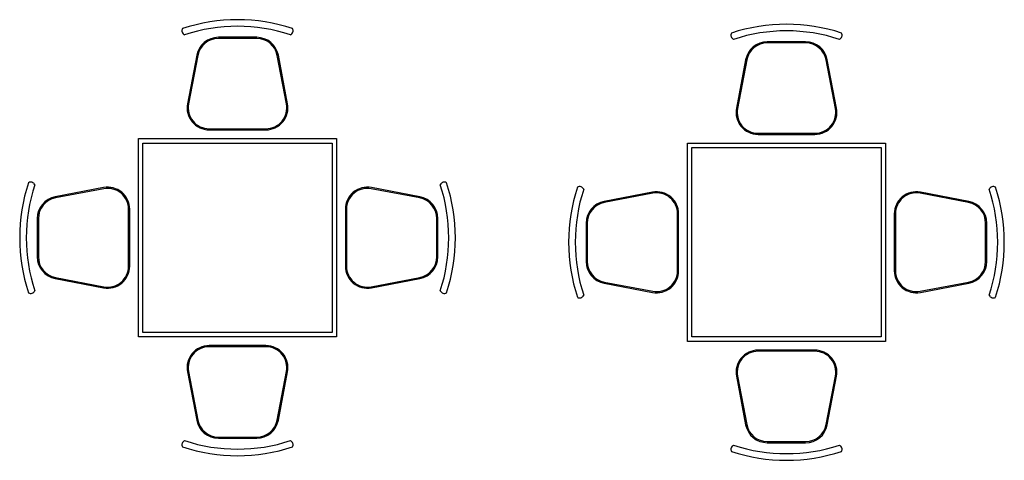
# Model space of a CAD drawing. Extents: x -4.3 to 0.17, y 1.77 to 3.77.
import ezdxf

# ---------------------------------------------------------------- set-up
doc = ezdxf.new("R2010")
doc.units = 0
doc.header["$MEASUREMENT"] = 0
doc.layers.get('0').update_dxf_attribs({"linetype": 'CONTINUOUS'})

msp = doc.modelspace()

# ---------------------------------------------------------------- linework, layer by layer
for points in [[(-3.4413, 3.2687), (-3.183, 3.2687, 0.470481), (-3.0848, 3.3874), (-3.1267, 3.6074, 0.3601), (-3.2249, 3.6887), (-3.3994, 3.6887, 0.3601), (-3.4977, 3.6074), (-3.5396, 3.3874, 0.470481)], [(-3.4413, 3.2737), (-3.183, 3.2737, 0.470481), (-3.0897, 3.3865), (-3.1316, 3.6065, 0.3601), (-3.2249, 3.6837), (-3.3994, 3.6837, 0.3601), (-3.4928, 3.6065), (-3.5347, 3.3865, 0.470481)], [(-0.9467, 3.2481), (-0.6884, 3.2481, 0.470481), (-0.5901, 3.3668), (-0.632, 3.5868, 0.3601), (-0.7303, 3.6681), (-0.9048, 3.6681, 0.3601), (-1.003, 3.5868), (-1.0449, 3.3668, 0.470481)], [(-0.9467, 3.2531), (-0.6884, 3.2531, 0.470481), (-0.595, 3.3659), (-0.6369, 3.5859, 0.3601), (-0.7303, 3.6631), (-0.9048, 3.6631, 0.3601), (-0.9981, 3.5859), (-1.04, 3.3659, 0.470481)], [(-3.8022, 2.6496), (-3.8022, 2.9079, 0.470481), (-3.9209, 3.0061), (-4.1409, 2.9642, 0.3601), (-4.2222, 2.866), (-4.2222, 2.6915, 0.3601), (-4.1409, 2.5932), (-3.9209, 2.5513, 0.470481)], [(-3.8072, 2.6496), (-3.8072, 2.9079, 0.470481), (-3.92, 3.0012), (-4.14, 2.9593, 0.3601), (-4.2172, 2.866), (-4.2172, 2.6915, 0.3601), (-4.14, 2.5982), (-3.92, 2.5562, 0.470481)], [(-2.8222, 2.9079), (-2.8222, 2.6496, 0.470481), (-2.7035, 2.5513), (-2.4835, 2.5932, 0.3601), (-2.4022, 2.6915), (-2.4022, 2.866, 0.3601), (-2.4835, 2.9642), (-2.7035, 3.0061, 0.470481)], [(-2.8172, 2.9079), (-2.8172, 2.6496, 0.470481), (-2.7044, 2.5562), (-2.4844, 2.5982, 0.3601), (-2.4072, 2.6915), (-2.4072, 2.866, 0.3601), (-2.4844, 2.9593), (-2.7044, 3.0012, 0.470481)], [(-1.3075, 2.629), (-1.3075, 2.8873, 0.470481), (-1.4262, 2.9855), (-1.6462, 2.9436, 0.3601), (-1.7275, 2.8454), (-1.7275, 2.6709, 0.3601), (-1.6462, 2.5726), (-1.4262, 2.5307, 0.470481)], [(-1.3125, 2.629), (-1.3125, 2.8873, 0.470481), (-1.4253, 2.9806), (-1.6453, 2.9387, 0.3601), (-1.7225, 2.8454), (-1.7225, 2.6709, 0.3601), (-1.6453, 2.5775), (-1.4253, 2.5356, 0.470481)], [(-0.3275, 2.8873), (-0.3275, 2.629, 0.470481), (-0.2088, 2.5307), (0.0112, 2.5726, 0.3601), (0.0925, 2.6709), (0.0925, 2.8454, 0.3601), (0.0112, 2.9436), (-0.2088, 2.9855, 0.470481)], [(-0.3225, 2.8873), (-0.3225, 2.629, 0.470481), (-0.2097, 2.5356), (0.0103, 2.5775, 0.3601), (0.0875, 2.6709), (0.0875, 2.8454, 0.3601), (0.0103, 2.9387), (-0.2097, 2.9806, 0.470481)], [(-3.183, 2.2887), (-3.4413, 2.2887, 0.470481), (-3.5396, 2.17), (-3.4977, 1.95, 0.3601), (-3.3994, 1.8687), (-3.2249, 1.8687, 0.3601), (-3.1267, 1.95), (-3.0848, 2.17, 0.470481)], [(-3.183, 2.2837), (-3.4413, 2.2837, 0.470481), (-3.5347, 2.1709), (-3.4928, 1.9509, 0.3601), (-3.3994, 1.8737), (-3.2249, 1.8737, 0.3601), (-3.1316, 1.9509), (-3.0897, 2.1709, 0.470481)], [(-0.6884, 2.2681), (-0.9467, 2.2681, 0.470481), (-1.0449, 2.1494), (-1.003, 1.9294, 0.3601), (-0.9048, 1.8481), (-0.7303, 1.8481, 0.3601), (-0.632, 1.9294), (-0.5901, 2.1494, 0.470481)], [(-0.6884, 2.2631), (-0.9467, 2.2631, 0.470481), (-1.04, 2.1503), (-0.9981, 1.9303, 0.3601), (-0.9048, 1.8531), (-0.7303, 1.8531, 0.3601), (-0.6369, 1.9303), (-0.595, 2.1503, 0.470481)]]:
    msp.add_lwpolyline(points, format="xyb", close=True)
for points in [[(-3.7622, 3.2287), (-2.8622, 3.2287), (-2.8622, 2.3287), (-3.7622, 2.3287)], [(-3.7422, 3.2087), (-2.8822, 3.2087), (-2.8822, 2.3487), (-3.7422, 2.3487)], [(-1.2675, 3.2081), (-0.3675, 3.2081), (-0.3675, 2.3081), (-1.2675, 2.3081)], [(-1.2475, 3.1881), (-0.3875, 3.1881), (-0.3875, 2.3281), (-1.2475, 2.3281)]]:
    msp.add_lwpolyline(points, close=True)
for centre, radius, start, end in [((-3.3122, 2.9675), 0.8012, 71.8194, 108.1806), ((-3.5446, 3.7187), 0.0203, 150.4305, 245.9306), ((-3.3122, 2.9675), 0.7712, 71.8194, 108.1806), ((-3.0798, 3.7187), 0.0203, 294.0694, 29.5695), ((-0.8175, 2.9469), 0.8012, 71.8194, 108.1806), ((-0.8175, 2.9469), 0.7712, 71.8194, 108.1806), ((-1.0499, 3.6981), 0.0203, 150.4305, 245.9306), ((-0.5851, 3.6981), 0.0203, 294.0694, 29.5695), ((-3.5009, 2.7787), 0.8012, 161.8194, 198.1806), ((-3.5009, 2.7787), 0.7712, 161.8194, 198.1806), ((-4.2522, 3.0111), 0.0203, 24.0694, 119.5695), ((-2.3722, 3.0111), 0.0203, 60.4305, 155.9306), ((-3.1234, 2.7787), 0.7712, 341.8194, 18.1806), ((-3.1234, 2.7787), 0.8012, 341.8194, 18.1806), ((-1.0063, 2.7581), 0.8012, 161.8194, 198.1806), ((-1.0063, 2.7581), 0.7712, 161.8194, 198.1806), ((-1.7575, 2.9905), 0.0203, 24.0694, 119.5695), ((0.1225, 2.9905), 0.0203, 60.4305, 155.9306), ((-0.6288, 2.7581), 0.7712, 341.8194, 18.1806), ((-0.6288, 2.7581), 0.8012, 341.8194, 18.1806), ((-4.2522, 2.5463), 0.0203, 240.4305, 335.9306), ((-2.3722, 2.5463), 0.0203, 204.0694, 299.5695), ((-1.7575, 2.5257), 0.0203, 240.4305, 335.9306), ((0.1225, 2.5257), 0.0203, 204.0694, 299.5695), ((-3.5446, 1.8387), 0.0203, 114.0694, 209.5695), ((-3.3122, 2.59), 0.7712, 251.8194, 288.1806), ((-3.0798, 1.8387), 0.0203, 330.4305, 65.9306), ((-1.0499, 1.8181), 0.0203, 114.0694, 209.5695), ((-0.8175, 2.5694), 0.7712, 251.8194, 288.1806), ((-0.5851, 1.8181), 0.0203, 330.4305, 65.9306), ((-3.3122, 2.59), 0.8012, 251.8194, 288.1806), ((-0.8175, 2.5694), 0.8012, 251.8194, 288.1806)]:
    msp.add_arc(centre, radius, start, end)

doc.saveas('drawing.dxf')
